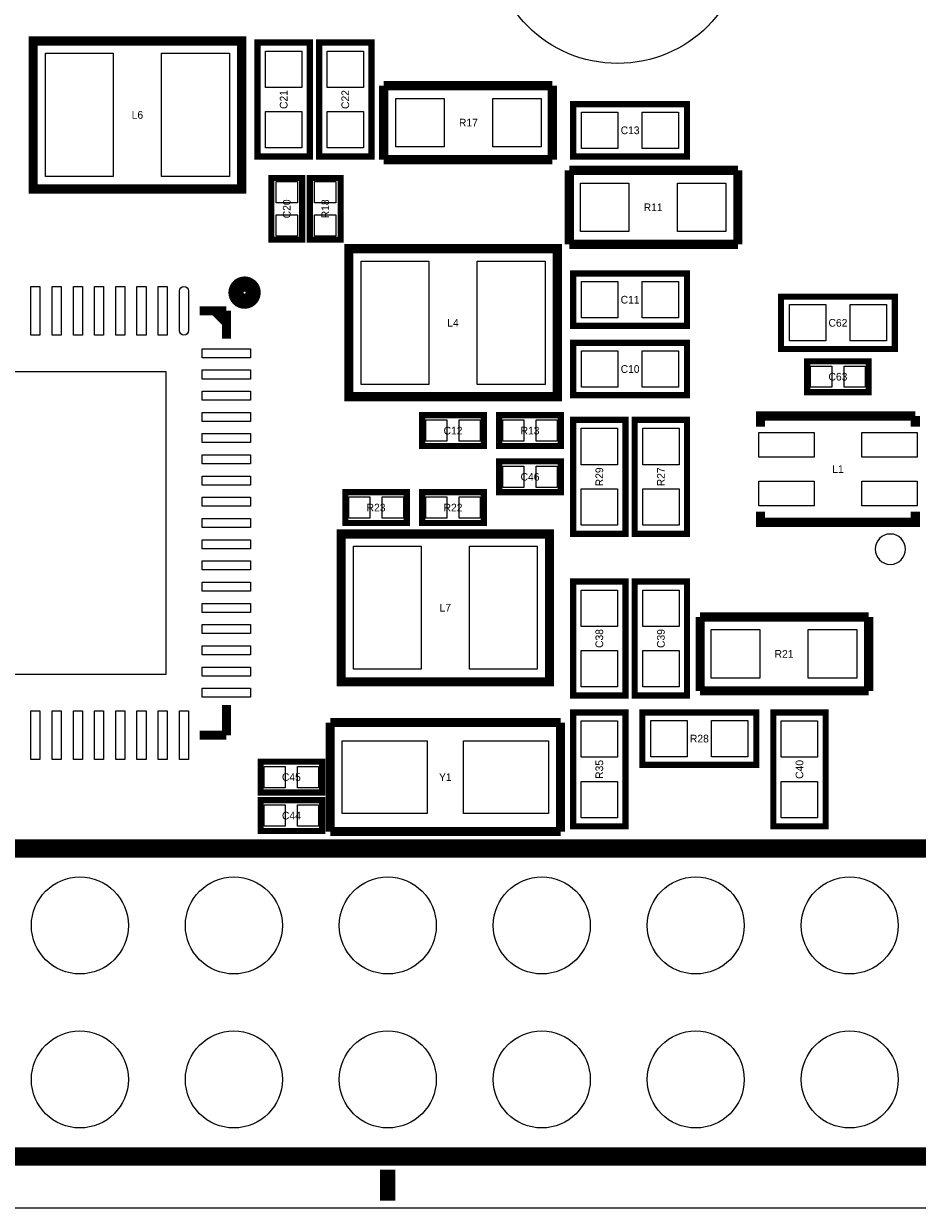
# Model space of a CAD drawing. Extents: x -11.1 to 87.6, y 0 to 56.
# Tile 9 of 20: x 60.6 to 75.4, y 0 to 19.5. Entities that reach past the tile are written whole.
import ezdxf
from ezdxf.enums import TextEntityAlignment as Align

# ---------------------------------------------------------------- set-up
doc = ezdxf.new("R2010")
doc.units = 0
for name, color, linetype in [('BG_OUTLINE', 12, 'CONTINUOUS'), ('BG_SILKSCREEN_TOP', 7, 'CONTINUOUS'), ('PG_SILKSCREEN_TOP', 253, 'CONTINUOUS'), ('PIN_TOP', 92, 'CONTINUOUS'), ('RD_SILKSCREEN_TOP', 7, 'CONTINUOUS')]:
    doc.layers.add(name, color=color, linetype=linetype)

msp = doc.modelspace()

# ---------------------------------------------------------------- linework, layer by layer
at = {"layer": 'BG_OUTLINE'}
msp.add_lwpolyline([(0, 1.500124), (0, 54.500018, -0.414227), (1.500124, 55.999888), (15.999968, 55.999888, -0.414241), (16.999966, 54.99989), (16.999966, 52.500022, 0.414244), (18.50009, 50.999898, 0.414204), (19.99996, 52.500022), (19.99996, 54.99989, -0.414226), (20.999958, 55.999888), (21.3614, 55.999888), (83.49996, 55.999888, -0.414216), (85.000084, 54.500018), (85.000084, 1.500124, -0.414251), (83.49996, 0), (1.500124, 0, -0.414262)], format="xyb", close=True, dxfattribs=at)
at = {"layer": 'BG_SILKSCREEN_TOP', "const_width": 0.254}
msp.add_lwpolyline([(66.6115, 0.635), (66.6115, 0.127)], dxfattribs=at)
at = {"layer": 'PG_SILKSCREEN_TOP'}
for points, const_width in [([(60.765182, 16.81099), (64.202818, 16.81099), (64.202818, 19.251168), (60.764928, 19.251168), (60.764928, 16.81099), (60.765182, 16.81099)], 0.1524), ([(64.4652, 17.3482), (64.4652, 19.2278), (65.3288, 19.2278), (65.3288, 17.3482), (64.4652, 17.3482)], 0.1016), ([(65.4812, 17.3482), (65.4812, 19.2278), (66.3448, 19.2278), (66.3448, 17.3482), (65.4812, 17.3482)], 0.1016), ([(66.548, 17.2974), (66.548, 18.5166)], 0.1524), ([(66.548, 18.5166), (69.3293, 18.5166)], 0.1524), ([(69.3293, 18.5166), (69.3293, 17.2974)], 0.1524), ([(71.5518, 17.3482), (69.6722, 17.3482), (69.6722, 18.2118), (71.5518, 18.2118), (71.5518, 17.3482)], 0.1016), ([(69.3293, 17.2974), (66.548, 17.2974)], 0.1524), ([(69.6087, 17.1196), (72.39, 17.1196)], 0.1524), ([(69.6087, 15.9004), (69.6087, 17.1196)], 0.1524), ([(72.39, 17.1196), (72.39, 15.9004)], 0.1524), ([(64.6938, 16.9926), (64.6938, 15.9766), (65.2018, 15.9766), (65.2018, 16.9926), (64.6938, 16.9926)], 0.1016), ([(65.3288, 16.9926), (65.3288, 15.9766), (65.8368, 15.9766), (65.8368, 16.9926), (65.3288, 16.9926)], 0.1016), ([(69.409818, 15.82801), (65.972182, 15.82801), (65.972182, 13.387832), (69.410072, 13.387832), (69.410072, 15.82801), (69.409818, 15.82801)], 0.1524), ([(72.39, 15.9004), (69.6087, 15.9004)], 0.1524), ([(69.6722, 15.4178), (71.5518, 15.4178), (71.5518, 14.5542), (69.6722, 14.5542), (69.6722, 15.4178)], 0.1016), ([(73.1012, 15.0368), (74.9808, 15.0368), (74.9808, 14.1732), (73.1012, 14.1732), (73.1012, 15.0368)], 0.1016), ([(63.95212, 14.80312), (63.511938, 14.80312)], 0.150114), ([(63.751968, 14.80312), (63.95212, 14.602968)], 0.150114), ([(63.95212, 14.80312), (63.95212, 14.343126)], 0.150114), ([(69.6722, 14.2748), (71.5518, 14.2748), (71.5518, 13.4112), (69.6722, 13.4112), (69.6722, 14.2748)], 0.1016), ([(73.533, 13.462), (74.549, 13.462), (74.549, 13.97), (73.533, 13.97), (73.533, 13.462)], 0.1016), ([(68.199, 13.081), (67.183, 13.081), (67.183, 12.573), (68.199, 12.573), (68.199, 13.081)], 0.1016), ([(69.469, 13.081), (68.453, 13.081), (68.453, 12.573), (69.469, 12.573), (69.469, 13.081)], 0.1016), ([(75.318874, 13.069824), (72.763126, 13.069824), (72.763126, 12.892024)], 0.1524), ([(75.318874, 12.892024), (75.318874, 13.069824)], 0.1524), ([(69.6722, 11.1252), (69.6722, 13.0048), (70.5358, 13.0048), (70.5358, 11.1252), (69.6722, 11.1252)], 0.1016), ([(71.5518, 13.0048), (71.5518, 11.1252), (70.6882, 11.1252), (70.6882, 13.0048), (71.5518, 13.0048)], 0.1016), ([(68.453, 11.811), (69.469, 11.811), (69.469, 12.319), (68.453, 12.319), (68.453, 11.811)], 0.1016), ([(65.913, 11.303), (66.929, 11.303), (66.929, 11.811), (65.913, 11.811), (65.913, 11.303)], 0.1016), ([(68.199, 11.811), (67.183, 11.811), (67.183, 11.303), (68.199, 11.303), (68.199, 11.811)], 0.1016), ([(72.763126, 11.491976), (72.763126, 11.314176), (75.318874, 11.314176), (75.318874, 11.491976)], 0.1524), ([(65.845182, 8.68299), (69.282818, 8.68299), (69.282818, 11.123168), (65.844928, 11.123168), (65.844928, 8.68299), (65.845182, 8.68299)], 0.1524), ([(69.6722, 8.4582), (69.6722, 10.3378), (70.5358, 10.3378), (70.5358, 8.4582), (69.6722, 8.4582)], 0.1016), ([(70.6882, 8.4582), (70.6882, 10.3378), (71.5518, 10.3378), (71.5518, 8.4582), (70.6882, 8.4582)], 0.1016), ([(71.7677, 9.7536), (74.549, 9.7536)], 0.1524), ([(71.7677, 8.5344), (71.7677, 9.7536)], 0.1524), ([(74.549, 9.7536), (74.549, 8.5344)], 0.1524), ([(74.549, 8.5344), (71.7677, 8.5344)], 0.1524), ([(63.95212, 7.80288), (63.95212, 8.303006)], 0.150114), ([(69.6722, 6.2992), (69.6722, 8.1788), (70.5358, 8.1788), (70.5358, 6.2992), (69.6722, 6.2992)], 0.1016), ([(70.8152, 8.1788), (72.6948, 8.1788), (72.6948, 7.3152), (70.8152, 7.3152), (70.8152, 8.1788)], 0.1016), ([(73.8378, 8.1788), (73.8378, 6.2992), (72.9742, 6.2992), (72.9742, 8.1788), (73.8378, 8.1788)], 0.1016), ([(65.66408, 6.21284), (65.66408, 8.01116)], 0.14986), ([(65.66408, 8.01116), (69.46392, 8.01116)], 0.14986), ([(69.46392, 8.01116), (69.46392, 6.21284)], 0.14986), ([(63.95212, 7.80288), (63.511938, 7.80288)], 0.150114), ([(64.516, 6.858), (65.532, 6.858), (65.532, 7.366), (64.516, 7.366), (64.516, 6.858)], 0.1016), ([(64.516, 6.223), (65.532, 6.223), (65.532, 6.731), (64.516, 6.731), (64.516, 6.223)], 0.1016), ([(69.46392, 6.21284), (65.66408, 6.21284)], 0.14986), ([(27.245056, 5.934964), (78.045056, 5.934964)], 0.3048), ([(78.045056, 0.854964), (27.245056, 0.854964)], 0.3048)]:
    msp.add_lwpolyline(points, dxfattribs=dict(at, const_width=const_width))
at = {"layer": 'PG_SILKSCREEN_TOP', "const_width": 0.249936}
msp.add_lwpolyline([(64.393318, 15.103094, 1.000233), (64.110616, 15.10284, 0.999767), (64.393318, 15.103094)], format="xyb", dxfattribs=at)
at = {"layer": 'PG_SILKSCREEN_TOP'}
msp.add_lwpolyline([(75.15479, 10.8712, 1), (74.654722, 10.8713, 1)], format="xyb", close=True, dxfattribs=at)
at = {"layer": 'PIN_TOP'}
for points in [[(60.96635, 17.018), (60.96635, 19.05), (62.08395, 19.05), (62.08395, 17.018)], [(62.88405, 17.018), (62.88405, 19.05), (64.00165, 19.05), (64.00165, 17.018)], [(65.19672, 18.488152), (64.59728, 18.488152), (64.59728, 19.087592), (65.19672, 19.087592)], [(66.21272, 18.488152), (65.61328, 18.488152), (65.61328, 19.087592), (66.21272, 19.087592)], [(67.54495, 18.30705), (67.54495, 17.50695), (66.74485, 17.50695), (66.74485, 18.30705)], [(69.14515, 18.30705), (69.14515, 17.50695), (68.34505, 17.50695), (68.34505, 18.30705)], [(65.19672, 17.488408), (64.59728, 17.488408), (64.59728, 18.087848), (65.19672, 18.087848)], [(66.21272, 17.488408), (65.61328, 17.488408), (65.61328, 18.087848), (66.21272, 18.087848)], [(70.411848, 18.07972), (70.411848, 17.48028), (69.812408, 17.48028), (69.812408, 18.07972)], [(71.411592, 18.07972), (71.411592, 17.48028), (70.812152, 17.48028), (70.812152, 18.07972)], [(64.772794, 16.934688), (65.122806, 16.934688), (65.122806, 16.584676), (64.772794, 16.584676)], [(65.407794, 16.934688), (65.757806, 16.934688), (65.757806, 16.584676), (65.407794, 16.584676)], [(69.79285, 16.10995), (69.79285, 16.91005), (70.59295, 16.91005), (70.59295, 16.10995)], [(71.39305, 16.10995), (71.39305, 16.91005), (72.19315, 16.91005), (72.19315, 16.10995)], [(64.772794, 16.384524), (65.122806, 16.384524), (65.122806, 16.034512), (64.772794, 16.034512)], [(65.407794, 16.384524), (65.757806, 16.384524), (65.757806, 16.034512), (65.407794, 16.034512)], [(67.29095, 15.621), (67.29095, 13.589), (66.17335, 13.589), (66.17335, 15.621)], [(69.20865, 15.621), (69.20865, 13.589), (68.09105, 13.589), (68.09105, 15.621)], [(69.812408, 14.68628), (69.812408, 15.28572), (70.411848, 15.28572), (70.411848, 14.68628)], [(70.812152, 14.68628), (70.812152, 15.28572), (71.411592, 15.28572), (71.411592, 14.68628)], [(60.727082, 15.20317), (60.876942, 15.20317), (60.876942, 14.40307), (60.727082, 14.40307)], [(61.077094, 15.20317), (61.226954, 15.20317), (61.226954, 14.40307), (61.077094, 14.40307)], [(61.427106, 15.20317), (61.576966, 15.20317), (61.576966, 14.40307), (61.427106, 14.40307)], [(61.777118, 15.20317), (61.926978, 15.20317), (61.926978, 14.40307), (61.777118, 14.40307)], [(62.12713, 15.20317), (62.27699, 15.20317), (62.27699, 14.40307), (62.12713, 14.40307)], [(62.477142, 15.20317), (62.627002, 15.20317), (62.627002, 14.40307), (62.477142, 14.40307)], [(62.827154, 15.20317), (62.977014, 15.20317), (62.977014, 14.40307), (62.827154, 14.40307)], [(73.241408, 14.30528), (73.241408, 14.90472), (73.840848, 14.90472), (73.840848, 14.30528)], [(74.241152, 14.30528), (74.241152, 14.90472), (74.840592, 14.90472), (74.840592, 14.30528)], [(63.55207, 14.178026), (64.35217, 14.178026), (64.35217, 14.028166), (63.55207, 14.028166)], [(69.812408, 13.54328), (69.812408, 14.14272), (70.411848, 14.14272), (70.411848, 13.54328)], [(70.812152, 13.54328), (70.812152, 14.14272), (71.411592, 14.14272), (71.411592, 13.54328)], [(73.590912, 13.540994), (73.590912, 13.891006), (73.940924, 13.891006), (73.940924, 13.540994)], [(74.141076, 13.540994), (74.141076, 13.891006), (74.491088, 13.891006), (74.491088, 13.540994)], [(57.952005, 13.802995), (62.951995, 13.802995), (62.951995, 8.803005), (57.952005, 8.803005)], [(63.55207, 13.828014), (64.35217, 13.828014), (64.35217, 13.678154), (63.55207, 13.678154)], [(63.55207, 13.478002), (64.35217, 13.478002), (64.35217, 13.328142), (63.55207, 13.328142)], [(63.55207, 13.12799), (64.35217, 13.12799), (64.35217, 12.97813), (63.55207, 12.97813)], [(67.590924, 13.002006), (67.590924, 12.651994), (67.240912, 12.651994), (67.240912, 13.002006)], [(68.141088, 13.002006), (68.141088, 12.651994), (67.791076, 12.651994), (67.791076, 13.002006)], [(68.860924, 13.002006), (68.860924, 12.651994), (68.510912, 12.651994), (68.510912, 13.002006)], [(69.411088, 13.002006), (69.411088, 12.651994), (69.061076, 12.651994), (69.061076, 13.002006)], [(63.55207, 12.777978), (64.35217, 12.777978), (64.35217, 12.628118), (63.55207, 12.628118)], [(70.40372, 12.265152), (69.80428, 12.265152), (69.80428, 12.864592), (70.40372, 12.864592)], [(70.82028, 12.864592), (71.41972, 12.864592), (71.41972, 12.265152), (70.82028, 12.265152)], [(73.648316, 12.79525), (73.648316, 12.38885), (72.733916, 12.38885), (72.733916, 12.79525)], [(75.348084, 12.79525), (75.348084, 12.38885), (74.433684, 12.38885), (74.433684, 12.79525)], [(63.55207, 12.427966), (64.35217, 12.427966), (64.35217, 12.278106), (63.55207, 12.278106)], [(68.510912, 11.889994), (68.510912, 12.240006), (68.860924, 12.240006), (68.860924, 11.889994)], [(69.061076, 11.889994), (69.061076, 12.240006), (69.411088, 12.240006), (69.411088, 11.889994)], [(63.55207, 12.077954), (64.35217, 12.077954), (64.35217, 11.928094), (63.55207, 11.928094)], [(73.648316, 11.99515), (73.648316, 11.58875), (72.733916, 11.58875), (72.733916, 11.99515)], [(75.348084, 11.99515), (75.348084, 11.58875), (74.433684, 11.58875), (74.433684, 11.99515)], [(63.55207, 11.727942), (64.35217, 11.727942), (64.35217, 11.578082), (63.55207, 11.578082)], [(65.970912, 11.381994), (65.970912, 11.732006), (66.320924, 11.732006), (66.320924, 11.381994)], [(66.521076, 11.381994), (66.521076, 11.732006), (66.871088, 11.732006), (66.871088, 11.381994)], [(67.590924, 11.732006), (67.590924, 11.381994), (67.240912, 11.381994), (67.240912, 11.732006)], [(68.141088, 11.732006), (68.141088, 11.381994), (67.791076, 11.381994), (67.791076, 11.732006)], [(70.40372, 11.265408), (69.80428, 11.265408), (69.80428, 11.864848), (70.40372, 11.864848)], [(70.82028, 11.864848), (71.41972, 11.864848), (71.41972, 11.265408), (70.82028, 11.265408)], [(63.55207, 11.37793), (64.35217, 11.37793), (64.35217, 11.22807), (63.55207, 11.22807)], [(63.55207, 11.027918), (64.35217, 11.027918), (64.35217, 10.878058), (63.55207, 10.878058)], [(66.04635, 8.89), (66.04635, 10.922), (67.16395, 10.922), (67.16395, 8.89)], [(67.96405, 8.89), (67.96405, 10.922), (69.08165, 10.922), (69.08165, 8.89)], [(63.55207, 10.677906), (64.35217, 10.677906), (64.35217, 10.528046), (63.55207, 10.528046)], [(63.55207, 10.327894), (64.35217, 10.327894), (64.35217, 10.178034), (63.55207, 10.178034)], [(70.40372, 9.598152), (69.80428, 9.598152), (69.80428, 10.197592), (70.40372, 10.197592)], [(71.41972, 9.598152), (70.82028, 9.598152), (70.82028, 10.197592), (71.41972, 10.197592)], [(63.55207, 9.977882), (64.35217, 9.977882), (64.35217, 9.828022), (63.55207, 9.828022)], [(63.55207, 9.62787), (64.35217, 9.62787), (64.35217, 9.47801), (63.55207, 9.47801)], [(71.95185, 8.74395), (71.95185, 9.54405), (72.75195, 9.54405), (72.75195, 8.74395)], [(73.55205, 8.74395), (73.55205, 9.54405), (74.35215, 9.54405), (74.35215, 8.74395)], [(63.55207, 9.277858), (64.35217, 9.277858), (64.35217, 9.127998), (63.55207, 9.127998)], [(70.40372, 8.598408), (69.80428, 8.598408), (69.80428, 9.197848), (70.40372, 9.197848)], [(71.41972, 8.598408), (70.82028, 8.598408), (70.82028, 9.197848), (71.41972, 9.197848)], [(63.55207, 8.927846), (64.35217, 8.927846), (64.35217, 8.777986), (63.55207, 8.777986)], [(63.55207, 8.577834), (64.35217, 8.577834), (64.35217, 8.427974), (63.55207, 8.427974)], [(60.727082, 8.20293), (60.876942, 8.20293), (60.876942, 7.40283), (60.727082, 7.40283)], [(61.077094, 8.20293), (61.226954, 8.20293), (61.226954, 7.40283), (61.077094, 7.40283)], [(61.427106, 8.20293), (61.576966, 8.20293), (61.576966, 7.40283), (61.427106, 7.40283)], [(61.777118, 8.20293), (61.926978, 8.20293), (61.926978, 7.40283), (61.777118, 7.40283)], [(62.12713, 8.20293), (62.27699, 8.20293), (62.27699, 7.40283), (62.12713, 7.40283)], [(62.477142, 8.20293), (62.627002, 8.20293), (62.627002, 7.40283), (62.477142, 7.40283)], [(62.827154, 8.20293), (62.977014, 8.20293), (62.977014, 7.40283), (62.827154, 7.40283)], [(63.177166, 8.20293), (63.327026, 8.20293), (63.327026, 7.40283), (63.177166, 7.40283)], [(70.40372, 7.439152), (69.80428, 7.439152), (69.80428, 8.038592), (70.40372, 8.038592)], [(70.955408, 7.44728), (70.955408, 8.04672), (71.554848, 8.04672), (71.554848, 7.44728)], [(71.955152, 7.44728), (71.955152, 8.04672), (72.554592, 8.04672), (72.554592, 7.44728)], [(73.10628, 8.038592), (73.70572, 8.038592), (73.70572, 7.439152), (73.10628, 7.439152)], [(65.863216, 6.512052), (65.863216, 7.711948), (67.263264, 7.711948), (67.263264, 6.512052)], [(67.864736, 6.512052), (67.864736, 7.711948), (69.264784, 7.711948), (69.264784, 6.512052)], [(64.573912, 6.936994), (64.573912, 7.287006), (64.923924, 7.287006), (64.923924, 6.936994)], [(65.124076, 6.936994), (65.124076, 7.287006), (65.474088, 7.287006), (65.474088, 6.936994)], [(70.40372, 6.439408), (69.80428, 6.439408), (69.80428, 7.038848), (70.40372, 7.038848)], [(73.10628, 7.038848), (73.70572, 7.038848), (73.70572, 6.439408), (73.10628, 6.439408)], [(64.573912, 6.301994), (64.573912, 6.652006), (64.923924, 6.652006), (64.923924, 6.301994)], [(65.124076, 6.301994), (65.124076, 6.652006), (65.474088, 6.652006), (65.474088, 6.301994)]]:
    msp.add_lwpolyline(points, close=True, dxfattribs=at)
msp.add_lwpolyline([(63.177166, 14.478), (63.177166, 15.12824, -1), (63.327026, 15.12824), (63.327026, 14.478, -1)], format="xyb", close=True, dxfattribs=at)
for centre, radius in [((70.408546, 20.982686), 2.099945), ((61.535056, 4.664964), 0.799973), ((64.075056, 4.664964), 0.799973), ((66.615056, 4.664964), 0.799973), ((69.155056, 4.664964), 0.799973), ((71.695056, 4.664964), 0.799973), ((74.235056, 4.664964), 0.799973), ((61.535056, 2.124964), 0.799973), ((64.075056, 2.124964), 0.799973), ((66.615056, 2.124964), 0.799973), ((69.155056, 2.124964), 0.799973), ((71.695056, 2.124964), 0.799973), ((74.235056, 2.124964), 0.799973)]:
    msp.add_circle(centre, radius, dxfattribs=at)

# ---------------------------------------------------------------- texts
at = {"layer": 'RD_SILKSCREEN_TOP'}
for s, p in [('C21', (64.9605, 18.288)), ('C22', (65.9765, 18.288)), ('C20', (65.0113, 16.4846)), ('R18', (65.6463, 16.4846)), ('R29', (70.1675, 12.065)), ('R27', (71.1835, 12.065)), ('C38', (70.1675, 9.398)), ('C39', (71.1835, 9.398)), ('R35', (70.1675, 7.239)), ('C40', (73.4695, 7.239))]:
    msp.add_text(s, height=0.127, rotation=90, dxfattribs=at).set_placement(p, align=Align.CENTER)
for s, p in [('L6', (62.484, 17.9705)), ('R17', (67.945, 17.8435)), ('C13', (70.612, 17.7165)), ('R11', (70.993, 16.4465)), ('C11', (70.612, 14.9225)), ('L4', (67.691, 14.5415)), ('C62', (74.041, 14.5415)), ('C10', (70.612, 13.7795)), ('C63', (74.041, 13.6525)), ('C12', (67.691, 12.7635)), ('R13', (68.961, 12.7635)), ('C46', (68.961, 12.0015)), ('L1', (74.041, 12.1285)), ('R23', (66.421, 11.4935)), ('R22', (67.691, 11.4935)), ('L7', (67.564, 9.8425)), ('R21', (73.152, 9.0805)), ('R28', (71.755, 7.6835)), ('C45', (65.024, 7.0485)), ('Y1', (67.564, 7.0485)), ('C44', (65.024, 6.4135))]:
    msp.add_text(s, height=0.127, dxfattribs=at).set_placement(p, align=Align.CENTER)

doc.saveas('drawing.dxf')
